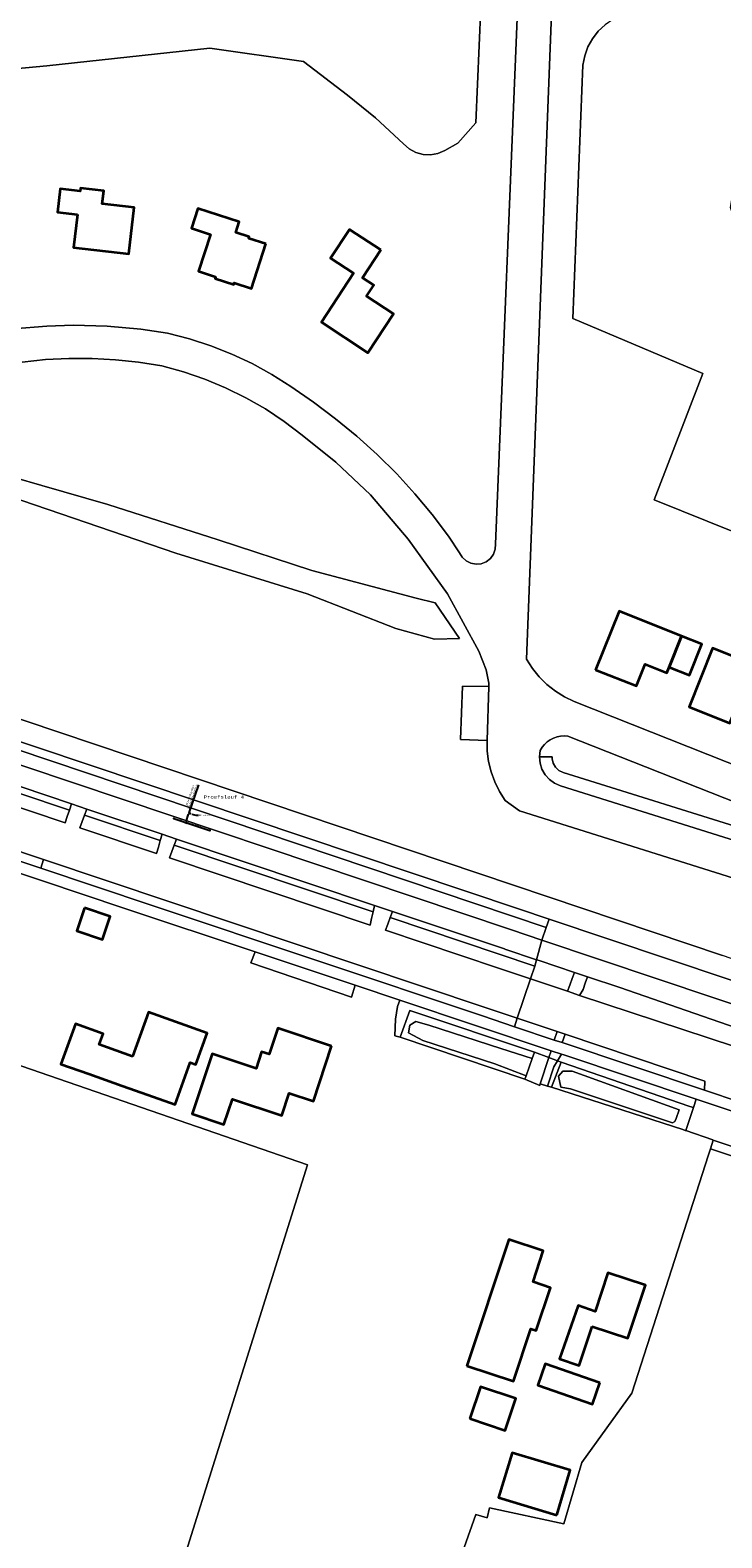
# Model space of a CAD drawing. Header units: metres. Extents: x 33225 to 36661, y 376385 to 377815.
# Tile 22 of 49: x 34544 to 34648, y 377021 to 377246. Entities that reach past the tile are written whole.
import ezdxf
from ezdxf import colors
from ezdxf.entities.mleader import LeaderData, LeaderLine
from ezdxf.math import Vec2, Vec3

# ---------------------------------------------------------------- set-up
doc = ezdxf.new("R2010")
doc.units = ezdxf.units.M
for name, color, linetype, lineweight in [('B-WE-GR-BOUWLAND-GV', 252, 'Continuous', 13), ('B-WE-GR-GRAS-GV', 252, 'Continuous', 13), ('B-WE-OG-BEBOUWING-GV', 7, 'Continuous', 35), ('B-WE-OG-TERREIN_CULTUURSCHEIDING-GV', 252, 'Continuous', 18), ('B-WE-OG-TERREIN_ERF-GV', 252, 'Continuous', 18), ('B-WE-OG-WATER-GV', 252, 'Continuous', 18), ('B-WE-OG-WATER_SLOOT-GV', 252, 'Continuous', 18), ('B-WE-OG-WEG-GV', 252, 'Continuous', 18), ('B-WE-VH-ONVERHARD-GV', 252, 'Continuous', 18), ('B-WE-VH-VERHARDING_ASFALT-GV', 252, 'Continuous', 18), ('B-WE-VH-VERHARDING_BETONSTRAATSTEEN-GV', 252, 'Continuous', 18), ('B-WE-VH-VERHARDING_TEGEL-GV', 252, 'Continuous', 18)]:
    doc.layers.add(name, color=color, linetype=linetype, lineweight=lineweight)
for name, color, linetype in [('hulp maat lijn', 1, 'Continuous'), ('SCS_MEASURE_LINE', 60, 'Continuous'), ('SCS_MEASURE_POINT', 60, 'Continuous')]:
    doc.layers.add(name, color=color, linetype=linetype)
doc.styles.add('STANDAARD', font='cour.ttf', dxfattribs={"height": 5})
doc.styles.get("Standard").update_dxf_attribs({"font": 'arial.ttf'})
doc.dimstyles.new('ISO-25', dxfattribs={"dimtxt": 2.5, "dimasz": 2.5, "dimexe": 1.25, "dimexo": 0.625, "dimtad": 1, "dimtxsty": 'Standard', "dimcen": 2.5, "dimadec": 0, "dimazin": 0, "dimtfac": 1, "dimtmove": 0, "dimatfit": 3, "dimfxl": 1, "dimarcsym": 0})

# ---------------------------------------------------------------- blocks, each defined once
blk = doc.blocks.new('*D25')
at = {"layer": 'Defpoints', "color": 0, "transparency": 16777216}
for p in [(34566.16, 377130.16, 1.83), (34565.66, 377128.71, 1.83), (34567.63, 377128.03)]:
    blk.add_point(p, dxfattribs=at)
at = {"layer": 'hulp maat lijn', "color": 0, "lineweight": -2, "transparency": 16777216}
for p, q in [((34568.13, 377129.48), (34569.58, 377133.69)), ((34567.7, 377128.22), (34568.07, 377129.29)), ((34568.05, 377129.51), (34568.37, 377129.4)), ((34567.55, 377128.06), (34567.87, 377127.95))]:
    blk.add_line(p, q, dxfattribs=at)
at = {"layer": 'hulp maat lijn', "color": 0, "transparency": 16777216}
for points in [[(34568.03, 377129.3), (34568.1, 377129.28), (34568.13, 377129.48)], [(34567.66, 377128.23), (34567.73, 377128.21), (34567.63, 377128.03)]]:
    blk.add_solid(points, dxfattribs=at)
at = {"layer": 'hulp maat lijn', "color": 0, "transparency": 16777216, "insert": (34568.46, 377131.88), "char_height": 0.25, "width": 4.4967, "attachment_point": 5, "rotation": 70.9734}
blk.add_mtext('1.50 persleiding Ø315\\P 1.05 diep bovenkant buis', dxfattribs=at)

msp = doc.modelspace()

# ---------------------------------------------------------------- linework, layer by layer
at = {"layer": 'B-WE-GR-BOUWLAND-GV'}
msp.add_lwpolyline([(34542.663, 376945.147), (34551.083, 376941.687), (34548.497, 376934.051), (34547.765, 376931.346), (34575.643, 376919.02), (34600.243, 376993.657), (34594.177, 376994.919), (34589.237, 376996.609), (34586.507, 377000.119), (34584.036, 377003.629), (34582.917, 376998.666), (34569.192, 376958.065), (34561.155, 376961.897), (34552.315, 376965.797), (34550.105, 376967.357), (34567.396, 377018.32), (34577.666, 377050.952), (34585.801, 377076.984), (34528.014, 377096.939)], dxfattribs=at)
at = {"layer": 'B-WE-GR-GRAS-GV'}
msp.add_lwpolyline([(34610.948, 377024.82), (34604.837, 377007.66), (34606.008, 377006.489), (34602.107, 376995.179), (34576.756, 376918.085), (34579.616, 376916.915), (34578.576, 376914.445), (34608.478, 376901.054), (34615.105, 376897.918), (34626.939, 376931.866), (34629.106, 376939.308), (34662.415, 377038.467), (34672.106, 377066.927), (34673.251, 377070.289), (34645.944, 377079.384), (34645.664, 377078.484), (34634.219, 377042.891), (34626.748, 377032.577), (34624.078, 377023.39), (34612.957, 377025.802), (34612.638, 377024.3)], close=True, dxfattribs=at)
at = {"layer": 'B-WE-OG-BEBOUWING-GV'}
for points in [[(34551.47, 377218.759), (34550.904, 377213.841), (34559.154, 377212.885), (34559.958, 377219.804), (34555.173, 377220.36), (34555.397, 377222.296), (34551.923, 377222.699), (34551.87, 377222.236), (34548.89, 377222.576), (34548.494, 377219.099)], [(34579.59, 377214.38), (34577.028, 377215.207), (34577.095, 377215.417), (34575.095, 377216.063), (34575.618, 377217.682), (34569.423, 377219.682), (34568.47, 377216.732), (34571.327, 377215.81), (34569.537, 377210.292), (34572.093, 377209.464), (34572.022, 377209.245), (34574.797, 377208.347), (34574.868, 377208.565), (34577.443, 377207.731)], [(34596.765, 377213.477), (34592.073, 377216.555), (34589.258, 377212.263), (34592.686, 377210.014), (34587.876, 377202.681), (34594.819, 377198.123), (34598.647, 377203.967), (34594.63, 377206.598), (34595.695, 377208.225), (34594.033, 377209.313)], [(34628.811, 377150.838), (34634.895, 377148.42), (34636.19, 377151.667), (34639.437, 377150.372), (34639.78, 377151.232), (34641.632, 377155.876), (34632.296, 377159.585)], [(34639.78, 377151.232), (34642.806, 377150.029), (34644.652, 377154.676), (34641.632, 377155.876)], [(34650.121, 377146.121), (34656.14, 377143.734), (34658.326, 377149.246), (34646.23, 377154.05), (34642.744, 377145.3), (34648.829, 377142.863)], [(34552.52, 377115.31), (34551.361, 377111.88), (34555.216, 377110.577), (34556.375, 377114.008)], [(34559.698, 377093.128), (34554.729, 377094.913), (34555.305, 377096.518), (34551.165, 377098.005), (34549, 377091.977), (34553.157, 377090.537), (34558.136, 377088.779), (34561.96, 377087.429), (34566.045, 377085.962), (34568.305, 377092.259), (34569.149, 377091.956), (34570.816, 377096.601), (34562.073, 377099.741)], [(34589.409, 377094.699), (34581.372, 377097.358), (34580.09, 377093.478), (34578.95, 377093.855), (34578.122, 377091.353), (34571.579, 377093.517), (34568.618, 377084.561), (34573.342, 377082.999), (34574.594, 377086.787), (34581.988, 377084.341), (34583.09, 377087.675), (34586.693, 377086.483)], [(34609.577, 377046.97), (34616.558, 377044.675), (34619.147, 377052.514), (34619.952, 377052.248), (34622.062, 377058.643), (34619.469, 377059.501), (34621.001, 377064.14), (34615.845, 377065.844)], [(34628.303, 377052.861), (34633.604, 377051.096), (34636.233, 377059), (34630.652, 377060.859), (34628.739, 377055.112), (34626.186, 377055.962), (34623.417, 377048.005), (34626.361, 377047.026)], [(34629.431, 377044.423), (34621.269, 377047.259), (34620.168, 377044.087), (34628.331, 377041.252)], [(34610.033, 377039.114), (34615.316, 377037.349), (34616.904, 377042.102), (34611.621, 377043.867)], [(34622.998, 377024.696), (34625.024, 377031.396), (34616.359, 377034.016), (34614.334, 377027.316)]]:
    msp.add_lwpolyline(points, close=True, dxfattribs=at)
at = {"layer": 'B-WE-OG-TERREIN_CULTUURSCHEIDING-GV'}
for points in [[(34577.99, 377108.749), (34577.362, 377107.118), (34592.354, 377102.002), (34592.902, 377103.77)], [(34671.828, 377071.999), (34665.28, 377074.26), (34649.43, 377079.62), (34649.35, 377079.647), (34646.346, 377080.676), (34645.944, 377079.384), (34673.251, 377070.289), (34672.106, 377066.927), (34675.895, 377065.79), (34676.491, 377067.429), (34676.731, 377070.182), (34675.414, 377071.857), (34674.68, 377071.688), (34672.044, 377072.442), (34671.892, 377072.131)]]:
    msp.add_lwpolyline(points, close=True, dxfattribs=at)
at = {"layer": 'B-WE-OG-TERREIN_ERF-GV'}
for points in [[(34623.116, 377271.904), (34618.482, 377152.399), (34619.363, 377151.046), (34620.385, 377149.797), (34621.538, 377148.666), (34622.806, 377147.668), (34624.175, 377146.812), (34625.629, 377146.111), (34697.01, 377117.826)], [(34611.672, 377249.765), (34610.933, 377232.428), (34608.221, 377229.399), (34606.279, 377228.313), (34605.254, 377227.877), (34604.157, 377227.68), (34603.045, 377227.733), (34601.972, 377228.033), (34600.993, 377228.565), (34600.157, 377229.301), (34595.936, 377233.18), (34591.8, 377236.586), (34585.232, 377241.621), (34571.23, 377243.608), (34546.891, 377240.952), (34538.887, 377240.207)], [(34541.868, 377201.732), (34546.919, 377202.108), (34550.85, 377202.26), (34555.895, 377202.091), (34560.911, 377201.644), (34564.932, 377201.078), (34568.187, 377200.236), (34571.382, 377199.191), (34574.506, 377197.949), (34577.546, 377196.514), (34580.49, 377194.891), (34583.327, 377193.087), (34586.707, 377190.767), (34589.983, 377188.301), (34593.146, 377185.694), (34596.192, 377182.95), (34599.115, 377180.075), (34601.83, 377177.113), (34604.397, 377174.005), (34606.827, 377170.792), (34608.503, 377168.311), (34608.905, 377167.633), (34609.48, 377167.093), (34610.183, 377166.735), (34610.958, 377166.588), (34611.743, 377166.662), (34612.476, 377166.952), (34613.099, 377167.435), (34613.563, 377168.073), (34613.831, 377168.815), (34613.881, 377169.602), (34617.18, 377250.474)], [(34673.242, 377161.824), (34637.538, 377176.189), (34644.792, 377195.028), (34625.387, 377203.251), (34626.922, 377241.035), (34627.172, 377242.428), (34627.642, 377243.762), (34628.319, 377245.004), (34629.187, 377246.121), (34630.223, 377247.085)], [(34653.79, 377118.355), (34617.442, 377129.818), (34615.318, 377131.356), (34614.456, 377132.687), (34613.75, 377134.107), (34613.208, 377135.598), (34612.837, 377137.139), (34612.642, 377138.713), (34612.625, 377140.299), (34608.617, 377140.416), (34608.917, 377148.4), (34612.855, 377148.333), (34612.869, 377148.82), (34612.461, 377150.836), (34611.375, 377153.621), (34606.712, 377162.189), (34600.851, 377170.336), (34595.197, 377176.938), (34590.017, 377181.817), (34585.016, 377185.861), (34582.336, 377187.897), (34579.53, 377189.757), (34576.611, 377191.434), (34573.591, 377192.92), (34570.481, 377194.209), (34567.296, 377195.296), (34564.047, 377196.177), (34560.606, 377196.731), (34557.14, 377197.103), (34553.659, 377197.293), (34550.174, 377197.299), (34546.692, 377197.122), (34543.225, 377196.762)], [(34542.02, 377179.54), (34546.14, 377178.33), (34555.99, 377175.5), (34572.45, 377170.21), (34586.45, 377165.66), (34602.003, 377161.545), (34604.865, 377160.82), (34608.472, 377155.517), (34604.766, 377155.383), (34598.994, 377156.992), (34585.76, 377162.17), (34566.14, 377168.26), (34541.277, 377176.737)], [(34538.43, 377144.98), (34647.755, 377108.222)], [(34694.691, 377113.286), (34624.682, 377140.932), (34624.134, 377140.975), (34623.585, 377140.942), (34623.046, 377140.835), (34622.527, 377140.654), (34622.038, 377140.404), (34621.588, 377140.089), (34621.185, 377139.715), (34620.837, 377139.289), (34620.551, 377138.82), (34620.427, 377137.872), (34622.333, 377137.862), (34622.319, 377137.549), (34622.486, 377136.885), (34622.836, 377136.297), (34623.341, 377135.834), (34623.957, 377135.535), (34653.561, 377126.25)], [(34604.837, 377007.66), (34610.948, 377024.82), (34612.638, 377024.3), (34612.957, 377025.802), (34624.078, 377023.39), (34626.748, 377032.577), (34634.219, 377042.891), (34645.664, 377078.484), (34645.944, 377079.384), (34646.346, 377080.676), (34646.291, 377080.695), (34642.254, 377082.078), (34642.148, 377082.114), (34641.81, 377082.23), (34622.22, 377088.56), (34621.64, 377088.733), (34620.542, 377089.062), (34620.46, 377088.81), (34618.24, 377089.75), (34599.64, 377096.01), (34598.835, 377096.202), (34598.937, 377098.702), (34599.243, 377100.589), (34599.579, 377101.541), (34592.902, 377103.77), (34592.354, 377102.002), (34577.362, 377107.118), (34577.99, 377108.749), (34558.388, 377115.293), (34546.24, 377119.349), (34531.68, 377124.21)], [(34528.014, 377096.939), (34585.801, 377076.984), (34577.666, 377050.952), (34567.396, 377018.32)]]:
    msp.add_lwpolyline(points, dxfattribs=at)
for points in [[(34550.904, 377213.841), (34551.47, 377218.759), (34548.494, 377219.099), (34548.89, 377222.576), (34551.87, 377222.236), (34551.923, 377222.699), (34555.397, 377222.296), (34555.173, 377220.36), (34559.958, 377219.804), (34559.154, 377212.885)], [(34568.47, 377216.732), (34569.423, 377219.682), (34575.618, 377217.682), (34575.095, 377216.063), (34577.095, 377215.417), (34577.028, 377215.207), (34579.59, 377214.38), (34577.443, 377207.731), (34574.868, 377208.565), (34574.797, 377208.347), (34572.022, 377209.245), (34572.093, 377209.464), (34569.537, 377210.292), (34571.327, 377215.81)], [(34596.765, 377213.477), (34594.033, 377209.313), (34595.695, 377208.225), (34594.63, 377206.598), (34598.647, 377203.967), (34594.819, 377198.123), (34587.876, 377202.681), (34592.686, 377210.014), (34589.258, 377212.263), (34592.073, 377216.555)], [(34628.811, 377150.838), (34632.296, 377159.585), (34641.632, 377155.876), (34644.652, 377154.676), (34642.806, 377150.029), (34639.78, 377151.232), (34639.437, 377150.372), (34636.19, 377151.667), (34634.895, 377148.42)], [(34658.326, 377149.246), (34656.14, 377143.734), (34650.121, 377146.121), (34648.829, 377142.863), (34642.744, 377145.3), (34646.23, 377154.05)], [(34552.52, 377115.31), (34556.375, 377114.008), (34555.216, 377110.577), (34551.361, 377111.88)], [(34559.698, 377093.128), (34562.073, 377099.741), (34570.816, 377096.601), (34569.149, 377091.956), (34568.305, 377092.259), (34566.045, 377085.962), (34561.96, 377087.429), (34558.136, 377088.779), (34553.157, 377090.537), (34549, 377091.977), (34551.165, 377098.005), (34555.305, 377096.518), (34554.729, 377094.913)], [(34581.988, 377084.341), (34574.594, 377086.787), (34573.342, 377082.999), (34568.618, 377084.561), (34571.579, 377093.517), (34578.122, 377091.353), (34578.95, 377093.855), (34580.09, 377093.478), (34581.372, 377097.358), (34589.409, 377094.699), (34586.693, 377086.483), (34583.09, 377087.675)], [(34615.845, 377065.844), (34621.001, 377064.14), (34619.469, 377059.501), (34622.062, 377058.643), (34619.952, 377052.248), (34619.147, 377052.514), (34616.558, 377044.675), (34609.577, 377046.97)], [(34626.186, 377055.962), (34628.739, 377055.112), (34630.652, 377060.859), (34636.233, 377059), (34633.604, 377051.096), (34628.303, 377052.861), (34626.361, 377047.026), (34623.417, 377048.005)], [(34628.331, 377041.252), (34620.168, 377044.087), (34621.269, 377047.259), (34629.431, 377044.423)], [(34610.033, 377039.114), (34611.621, 377043.867), (34616.904, 377042.102), (34615.316, 377037.349)], [(34622.998, 377024.696), (34614.334, 377027.316), (34616.359, 377034.016), (34625.024, 377031.396)]]:
    msp.add_lwpolyline(points, close=True, dxfattribs=at)
at = {"layer": 'B-WE-OG-WATER-GV'}
for points in [[(34651.738, 377211.442), (34648.946, 377219.816), (34649.877, 377225.399), (34654.064, 377227.26), (34655.787, 377246.682), (34638.398, 377252.572), (34637.282, 377251.611), (34636.081, 377250.687), (34634.83, 377249.832), (34631.4, 377247.87), (34630.223, 377247.085), (34629.187, 377246.121), (34628.319, 377245.004), (34627.642, 377243.762), (34627.172, 377242.428), (34626.922, 377241.035), (34625.387, 377203.251), (34644.792, 377195.028), (34637.538, 377176.189), (34673.242, 377161.824), (34684.394, 377183.08), (34672.208, 377194.229), (34667.09, 377196.09), (34657.786, 377203.068)], [(34603.926, 377097.808), (34601.998, 377098.366), (34601.093, 377097.81), (34600.865, 377096.658), (34603.025, 377095.511), (34613.758, 377092.021), (34618.421, 377090.255), (34619.336, 377092.816), (34614.683, 377094.31)], [(34625.312, 377090.96), (34623.936, 377090.966), (34623.249, 377090.183), (34623.593, 377088.561), (34625.074, 377088.319), (34640.295, 377083.242), (34640.634, 377083.445), (34640.852, 377083.895), (34641.259, 377085.168)]]:
    msp.add_lwpolyline(points, close=True, dxfattribs=at)
for points in [[(34538.887, 377240.207), (34546.891, 377240.952), (34571.23, 377243.608), (34585.232, 377241.621), (34591.8, 377236.586), (34595.936, 377233.18), (34600.157, 377229.301), (34600.993, 377228.565), (34601.972, 377228.033), (34603.045, 377227.733), (34604.157, 377227.68), (34605.254, 377227.877), (34606.279, 377228.313), (34608.221, 377229.399), (34610.933, 377232.428), (34611.672, 377249.765)], [(34541.277, 377176.737), (34566.14, 377168.26), (34585.76, 377162.17), (34598.994, 377156.992), (34604.766, 377155.383), (34608.472, 377155.517), (34604.865, 377160.82), (34602.003, 377161.545), (34586.45, 377165.66), (34572.45, 377170.21), (34555.99, 377175.5), (34546.14, 377178.33), (34542.02, 377179.54)], [(34537.3, 377141.97), (34617.285, 377115.16), (34621.863, 377113.626), (34648.419, 377104.725), (34653.405, 377103.112), (34653.992, 377103.217), (34654.495, 377103.538), (34654.837, 377104.028), (34654.966, 377104.61), (34654.862, 377105.198), (34654.542, 377105.701), (34654.053, 377106.044), (34647.755, 377108.222), (34538.43, 377144.98)]]:
    msp.add_lwpolyline(points, dxfattribs=at)
at = {"layer": 'B-WE-OG-WATER_SLOOT-GV'}
for points in [[(34601.998, 377098.366), (34603.926, 377097.808), (34614.683, 377094.31), (34619.336, 377092.816), (34619.68, 377093.78), (34601.07, 377100.01), (34599.64, 377096.01), (34618.24, 377089.75), (34618.421, 377090.255), (34613.758, 377092.021), (34603.025, 377095.511), (34600.865, 377096.658), (34601.093, 377097.81)], [(34642.254, 377082.078), (34643.403, 377085.517), (34642.87, 377085.7), (34623.65, 377092.3), (34622.22, 377088.56), (34641.81, 377082.23), (34642.148, 377082.114)], [(34625.074, 377088.319), (34623.593, 377088.561), (34623.249, 377090.183), (34623.936, 377090.966), (34625.312, 377090.96), (34641.259, 377085.168), (34640.852, 377083.895), (34640.634, 377083.445), (34640.295, 377083.242)]]:
    msp.add_lwpolyline(points, close=True, dxfattribs=at)
at = {"layer": 'B-WE-OG-WEG-GV'}
for points in [[(34536.957, 377140.766), (34521.538, 377145.598), (34478.958, 377159.975), (34462.425, 377165.527), (34462.382, 377165.27), (34462.09, 377163.53), (34478.32, 377158.08), (34520.94, 377143.69), (34536.32, 377138.87), (34616.092, 377112.08), (34616.232, 377112.033), (34620.776, 377110.507), (34621.434, 377112.395)], [(34537.3, 377141.97), (34518.66, 377148.17), (34488.31, 377158.48), (34465.07, 377166.29), (34462.704, 377167.195), (34462.425, 377165.527), (34478.958, 377159.975), (34521.538, 377145.598), (34536.957, 377140.766), (34621.434, 377112.395), (34621.863, 377113.626), (34617.285, 377115.16)], [(34476.65, 377155.63), (34459.97, 377161.22), (34459.712, 377160.265), (34481.612, 377152.814), (34515.58, 377141.351), (34534.98, 377135.021), (34550.282, 377129.895), (34550.6, 377130.827), (34535.509, 377135.887), (34535.448, 377135.904), (34521.44, 377140.35)], [(34481.612, 377152.814), (34459.712, 377160.265), (34459.448, 377159.286), (34459.19, 377158.33), (34480.97, 377150.92), (34514.96, 377139.45), (34534.36, 377133.12), (34549.637, 377128.002), (34549.955, 377128.934), (34550.282, 377129.895), (34534.98, 377135.021), (34515.58, 377141.351)], [(34552.885, 377130.062), (34552.53, 377129.142), (34563.837, 377125.354), (34564.113, 377126.3)], [(34552.53, 377129.142), (34552.164, 377128.194), (34551.809, 377127.274), (34563.275, 377123.433), (34563.551, 377124.379), (34563.837, 377125.354)], [(34565.894, 377124.665), (34565.545, 377123.71), (34565.206, 377122.786), (34595.175, 377112.745), (34595.382, 377113.714), (34595.596, 377114.713)], [(34566.233, 377125.589), (34565.894, 377124.665), (34595.596, 377114.713), (34595.803, 377115.682)], [(34598.154, 377113.856), (34597.79, 377112.907), (34597.438, 377111.987), (34614.313, 377106.333), (34619.105, 377104.728), (34619.71, 377106.635)], [(34598.506, 377114.776), (34598.154, 377113.856), (34619.71, 377106.635), (34620.008, 377107.573), (34615.265, 377109.162), (34615.194, 377109.182)], [(34621.863, 377113.626), (34621.434, 377112.395), (34620.776, 377110.507), (34655.08, 377098.987), (34656.142, 377100.74), (34658.715, 377104.985), (34658.818, 377105.159), (34654.305, 377106.669), (34654.053, 377106.044), (34654.542, 377105.701), (34654.862, 377105.198), (34654.966, 377104.61), (34654.837, 377104.028), (34654.495, 377103.538), (34653.992, 377103.217), (34653.405, 377103.112), (34648.419, 377104.725)], [(34620.008, 377107.573), (34619.71, 377106.635), (34619.105, 377104.728), (34624.62, 377102.88), (34624.963, 377103.804), (34625.317, 377104.756), (34625.66, 377105.68), (34620.404, 377107.441)], [(34627.578, 377105.036), (34627.259, 377104.086), (34626.941, 377103.14), (34626.407, 377102.264), (34649.552, 377094.634), (34650.678, 377095.011), (34653.076, 377095.813), (34653.139, 377095.929), (34653.152, 377096.06), (34653.114, 377096.186), (34653.03, 377096.288), (34652.914, 377096.35), (34649.787, 377097.433), (34632.4, 377103.42)], [(34599.579, 377101.541), (34599.243, 377100.589), (34598.937, 377098.702), (34598.835, 377096.202), (34599.64, 377096.01), (34601.07, 377100.01), (34619.68, 377093.78), (34621.816, 377092.984), (34622.148, 377094.005)], [(34617.116, 377098.858), (34616.686, 377097.588), (34622.643, 377095.597), (34623.052, 377096.868)], [(34624.258, 377096.463), (34623.805, 377095.208), (34645.044, 377088.11), (34645.106, 377089.472)], [(34623.65, 377092.3), (34642.87, 377085.7), (34643.403, 377085.517), (34643.821, 377086.77), (34624.06, 377093.367), (34623.722, 377093.48), (34623.125, 377092.496)]]:
    msp.add_lwpolyline(points, close=True, dxfattribs=at)
at = {"layer": 'B-WE-VH-ONVERHARD-GV'}
for points in [[(34621.816, 377092.984), (34619.68, 377093.78), (34619.336, 377092.816), (34618.421, 377090.255), (34618.24, 377089.75), (34620.46, 377088.81), (34620.542, 377089.062)], [(34623.125, 377092.496), (34621.816, 377092.984), (34620.542, 377089.062), (34621.64, 377088.733), (34622.57, 377091.58)], [(34623.65, 377092.3), (34623.125, 377092.496), (34622.57, 377091.58), (34621.64, 377088.733), (34622.22, 377088.56)]]:
    msp.add_lwpolyline(points, close=True, dxfattribs=at)
at = {"layer": 'B-WE-VH-VERHARDING_ASFALT-GV'}
for points in [[(34697.01, 377117.826), (34625.629, 377146.111), (34624.175, 377146.812), (34622.806, 377147.668), (34621.538, 377148.666), (34620.385, 377149.797), (34619.363, 377151.046), (34618.482, 377152.399), (34623.116, 377271.904)], [(34617.18, 377250.474), (34613.881, 377169.602), (34613.831, 377168.815), (34613.563, 377168.073), (34613.099, 377167.435), (34612.476, 377166.952), (34611.743, 377166.662), (34610.958, 377166.588), (34610.183, 377166.735), (34609.48, 377167.093), (34608.905, 377167.633), (34608.503, 377168.311), (34606.827, 377170.792), (34604.397, 377174.005), (34601.83, 377177.113), (34599.115, 377180.075), (34596.192, 377182.95), (34593.146, 377185.694), (34589.983, 377188.301), (34586.707, 377190.767), (34583.327, 377193.087), (34580.49, 377194.891), (34577.546, 377196.514), (34574.506, 377197.949), (34571.382, 377199.191), (34568.187, 377200.236), (34564.932, 377201.078), (34560.911, 377201.644), (34555.895, 377202.091), (34550.85, 377202.26), (34546.919, 377202.108), (34541.868, 377201.732)], [(34543.225, 377196.762), (34546.692, 377197.122), (34550.174, 377197.299), (34553.659, 377197.293), (34557.14, 377197.103), (34560.606, 377196.731), (34564.047, 377196.177), (34567.296, 377195.296), (34570.481, 377194.209), (34573.591, 377192.92), (34576.611, 377191.434), (34579.53, 377189.757), (34582.336, 377187.897), (34585.016, 377185.861), (34590.017, 377181.817), (34595.197, 377176.938), (34600.851, 377170.336), (34606.712, 377162.189), (34611.375, 377153.621), (34612.461, 377150.836), (34612.869, 377148.82), (34612.855, 377148.333), (34612.625, 377140.299), (34612.642, 377138.713), (34612.837, 377137.139), (34613.208, 377135.598), (34613.75, 377134.107), (34614.456, 377132.687), (34615.318, 377131.356), (34617.442, 377129.818), (34653.79, 377118.355)], [(34653.185, 377124.226), (34623.57, 377133.547), (34622.69, 377133.92), (34621.912, 377134.473), (34621.27, 377135.18), (34620.795, 377136.009), (34620.51, 377136.921), (34620.427, 377137.872), (34620.551, 377138.82), (34620.837, 377139.289), (34621.185, 377139.715), (34621.588, 377140.089), (34622.038, 377140.404), (34622.527, 377140.654), (34623.046, 377140.835), (34623.585, 377140.942), (34624.134, 377140.975), (34624.682, 377140.932), (34694.691, 377113.286)], [(34535.509, 377135.887), (34550.6, 377130.827), (34552.885, 377130.062), (34564.113, 377126.3), (34566.233, 377125.589), (34595.803, 377115.682), (34598.506, 377114.776), (34615.194, 377109.182), (34615.265, 377109.162), (34620.008, 377107.573), (34620.776, 377110.507), (34616.232, 377112.033), (34616.092, 377112.08), (34536.32, 377138.87)], [(34533.634, 377126.824), (34546.403, 377122.533), (34612.335, 377100.461), (34617.116, 377098.858), (34619.105, 377104.728), (34614.313, 377106.333), (34597.438, 377111.987), (34597.79, 377112.907), (34598.154, 377113.856), (34598.506, 377114.776), (34595.803, 377115.682), (34595.596, 377114.713), (34595.382, 377113.714), (34595.175, 377112.745), (34565.206, 377122.786), (34565.545, 377123.71), (34565.894, 377124.665), (34566.233, 377125.589), (34564.113, 377126.3), (34563.837, 377125.354), (34563.551, 377124.379), (34563.275, 377123.433), (34551.809, 377127.274), (34552.164, 377128.194), (34552.53, 377129.142), (34552.885, 377130.062), (34550.6, 377130.827), (34550.282, 377129.895), (34549.955, 377128.934), (34549.637, 377128.002), (34534.36, 377133.12)], [(34655.08, 377098.987), (34620.776, 377110.507), (34620.008, 377107.573), (34620.404, 377107.441), (34625.66, 377105.68), (34627.578, 377105.036), (34632.4, 377103.42), (34649.787, 377097.433)], [(34649.552, 377094.634), (34626.407, 377102.264), (34624.62, 377102.88), (34619.105, 377104.728), (34617.116, 377098.858), (34623.052, 377096.868), (34624.258, 377096.463), (34645.106, 377089.472), (34645.044, 377088.11), (34650.4, 377086.32)]]:
    msp.add_lwpolyline(points, dxfattribs=at)
at = {"layer": 'B-WE-VH-VERHARDING_BETONSTRAATSTEEN-GV'}
for points in [[(34612.855, 377148.333), (34608.917, 377148.4), (34608.617, 377140.416), (34612.625, 377140.299)], [(34533.634, 377126.824), (34530.96, 377125.69), (34530.839, 377125.619), (34532.025, 377125.239), (34532.219, 377125.817), (34545.993, 377121.214), (34546.403, 377122.533)], [(34546.403, 377122.533), (34545.993, 377121.214), (34562.483, 377115.703), (34611.905, 377099.186), (34616.686, 377097.588), (34617.116, 377098.858), (34612.335, 377100.461)], [(34646.346, 377080.676), (34649.35, 377079.647), (34650.495, 377083.076), (34650.934, 377084.392), (34650.095, 377084.675), (34644.835, 377086.431), (34643.821, 377086.77), (34643.403, 377085.517), (34642.254, 377082.078), (34646.291, 377080.695)]]:
    msp.add_lwpolyline(points, close=True, dxfattribs=at)
msp.add_lwpolyline([(34653.561, 377126.25), (34623.957, 377135.535), (34623.341, 377135.834), (34622.836, 377136.297), (34622.486, 377136.885), (34622.319, 377137.549), (34622.333, 377137.862), (34620.427, 377137.872), (34620.51, 377136.921), (34620.795, 377136.009), (34621.27, 377135.18), (34621.912, 377134.473), (34622.69, 377133.92), (34623.57, 377133.547), (34653.185, 377124.226)], dxfattribs=at)
at = {"layer": 'B-WE-VH-VERHARDING_TEGEL-GV'}
for points in [[(34650.4, 377086.32), (34645.044, 377088.11), (34623.805, 377095.208), (34622.643, 377095.597), (34616.686, 377097.588), (34611.905, 377099.186), (34562.483, 377115.703), (34545.993, 377121.214), (34532.219, 377125.817)], [(34531.68, 377124.21), (34546.24, 377119.349), (34558.388, 377115.293), (34577.99, 377108.749), (34592.902, 377103.77), (34599.579, 377101.541), (34622.148, 377094.005), (34623.722, 377093.48), (34624.06, 377093.367), (34643.821, 377086.77), (34644.835, 377086.431), (34650.095, 377084.675)]]:
    msp.add_lwpolyline(points, dxfattribs=at)
for points in [[(34627.578, 377105.036), (34625.66, 377105.68), (34625.317, 377104.756), (34624.963, 377103.804), (34624.62, 377102.88), (34626.407, 377102.264), (34626.941, 377103.14), (34627.259, 377104.086)], [(34624.258, 377096.463), (34623.052, 377096.868), (34622.643, 377095.597), (34623.805, 377095.208)], [(34623.722, 377093.48), (34622.148, 377094.005), (34621.816, 377092.984), (34623.125, 377092.496)]]:
    msp.add_lwpolyline(points, close=True, dxfattribs=at)
at = {"layer": 'SCS_MEASURE_LINE', "linetype": 'Continuous'}
msp.add_line((34565.834, 377128.656, 1.602), (34571.223, 377126.874, 1.608), dxfattribs=at)
at = {"layer": 'SCS_MEASURE_LINE'}
for p in [(34565.834, 377128.656, 1.602), (34571.223, 377126.874, 1.608)]:
    msp.add_point(p, dxfattribs=at)
at = {"layer": 'SCS_MEASURE_POINT'}
msp.add_point((34568.291, 377129.38, 1.526), dxfattribs=at)

# ---------------------------------------------------------------- texts
at = {"insert": (34570.318, 377132.098), "char_height": 0.5, "attachment_point": 1, "style": 'STANDAARD'}
msp.add_mtext_dynamic_manual_height_columns('Proefsleuf 4', width=6.68498, gutter_width=1, heights=[0], dxfattribs=at)
at = {"insert": (34566.734, 377128.661, 1.603), "char_height": 0.2, "attachment_point": 1, "rotation": 342.44079, "style": 'STANDAARD'}
msp.add_mtext_dynamic_manual_height_columns('kant asf fietspad +1.60', width=5.94818, gutter_width=1, heights=[0], dxfattribs=at)

# ---------------------------------------------------------------- dimensions: what is measured, and where the dimension line sits
at = {"layer": 'hulp maat lijn'}
dim = msp.add_linear_dim(base=(34567.631, 377128.033), p1=(34566.16, 377130.161, 1.831), p2=(34565.661, 377128.712, 1.831), angle=250.97336, text='1.50 persleiding Ø315\\P 1.05 diep bovenkant buis', dimstyle='ISO-25', override={"dimtxt": 0.25, "dimasz": 0.2, "dimexe": 0.25, "dimexo": 2, "dimgap": 0.1}, dxfattribs=at)
dim.commit()
dim.dimension.update_dxf_attribs({"geometry": '*D25', "text_midpoint": (34568.903, 377131.724), "dimtype": 161})

# ---------------------------------------------------------------- leaders
ml = msp.add_multileader_mtext('Standard')
ml.set_content('MV +1.53', color=256, style='STANDAARD')
ml.set_leader_properties()
ml.build(insert=Vec2(0, 0))
ml.multileader.update_dxf_attribs({"text_right_attachment_type": 6, "dogleg_length": 0.36, "arrow_head_size": 0.18})
ctx = ml.context
ctx.base_point, ctx.char_height, ctx.arrow_head_size, ctx.landing_gap_size, ctx.plane_origin = Vec3(34569.522, 377129.14, 1.526), 0.2, 0.18, 0.09, Vec3(34568.357, 377129.347, 1.526)
ctx.right_attachment = 6
notes = []
notes.append((ctx, [(0, (1, 1, 0), (34569.162, 377129.14, 1.526), (1, 0), 0.36, [(0, [(34568.357, 377129.347, 1.526)], 0, [])])]))
ctx.mtext.insert, ctx.mtext.flow_direction = Vec3(34569.612, 377129.243, 1.526), 5
for ctx, leaders in notes:
    for number, flags, end, landing, length, lines in leaders:
        leader = LeaderData()
        leader.index, (leader.has_last_leader_line, leader.has_dogleg_vector, leader.attachment_direction) = number, flags
        leader.last_leader_point, leader.dogleg_vector, leader.dogleg_length = Vec3(end), Vec3(landing), length
        for number, points, colour, breaks in lines:
            line = LeaderLine()
            line.index, line.vertices, line.color, line.breaks = number, Vec3.list(points), colors.encode_raw_color(colour), breaks
            leader.lines.append(line)
        ctx.leaders.append(leader)

doc.saveas('drawing.dxf')
